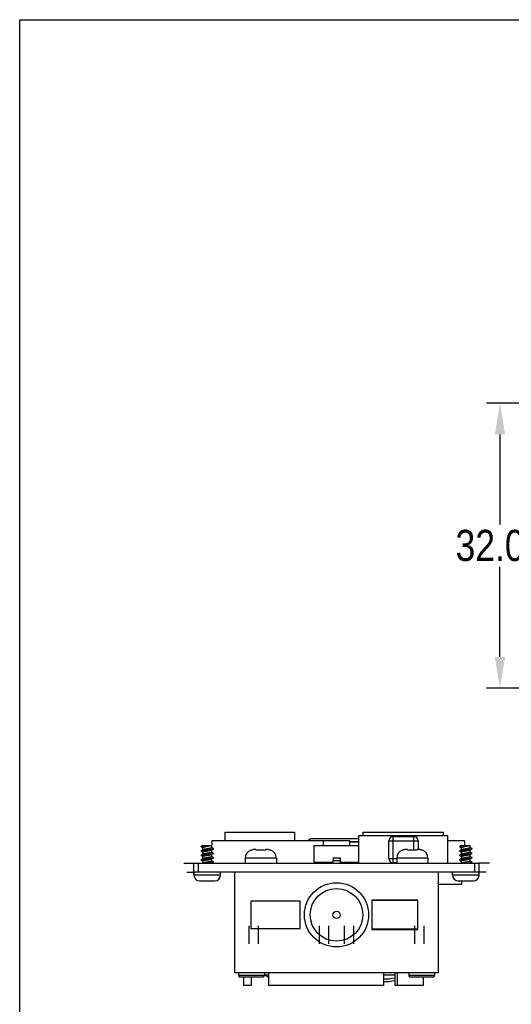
# Model space of a CAD drawing. Extents: x 0 to 297, y 0 to 210.
# Tile 18 of 23: x 0 to 55, y 99 to 210. Entities that reach past the tile are written whole.
import ezdxf

# ---------------------------------------------------------------- set-up
doc = ezdxf.new("R2010")
doc.units = 0
doc.header["$LTSCALE"] = 16.335
doc.header["$PDMODE"] = 3
doc.header["$PDSIZE"] = 8
doc.layers.get('0').update_dxf_attribs({"linetype": 'CONTINUOUS'})
doc.layers.get('DEFPOINTS').update_dxf_attribs({"linetype": 'CONTINUOUS'})
doc.layers.add('02___PRT_ALL_AXES', color=7, linetype='CONTINUOUS')
doc.layers.add('06___PRT_ALL_SURFS', color=7, linetype='CONTINUOUS')
doc.styles.get("Standard").update_dxf_attribs({"font": 'txt', "width": 0.85})
doc.styles.add('样式_1', font='txt', dxfattribs={"width": 0.85})
doc.dimstyles.get("Standard").update_dxf_attribs({"dimtxt": 3.5, "dimasz": 3.5, "dimexe": 1.5, "dimexo": 1, "dimtad": 1, "dimtxsty": 'STANDARD', "dimcen": 0.09, "dimazin": 3, "dimtol": 1, "dimtp": 0.01, "dimtm": 0.01, "dimtfac": 1, "dimtofl": 0, "dimtmove": 0, "dimatfit": 3, "dimtolj": 1})

# ---------------------------------------------------------------- blocks, each defined once
blk = doc.blocks.new('*D8')
at = {"color": 0}
for p, q in [((61.38, 166.93), (52.37, 166.93)), ((53.87, 163.43), (53.87, 153.31)), ((53.87, 138.43), (53.87, 148.56)), ((61.65, 134.93), (52.37, 134.93))]:
    blk.add_line(p, q, dxfattribs=at)
for points in [[(53.29, 163.43), (54.46, 163.43), (53.87, 166.93)], [(53.29, 138.43), (54.46, 138.43), (53.87, 134.93)]]:
    blk.add_solid(points, dxfattribs=at)
at = {"layer": 'DEFPOINTS', "color": 0}
for p in [(62.38, 166.93), (53.87, 134.93), (62.65, 134.93)]:
    blk.add_point(p, dxfattribs=at)
at = {"color": 0, "insert": (53.87, 150.93), "char_height": 3.5, "attachment_point": 5, "style": '样式_1'}
blk.add_mtext('\\A1;32.00', dxfattribs=at)

msp = doc.modelspace()

# ---------------------------------------------------------------- linework, layer by layer
at = {"color": 7, "linetype": 'CONTINUOUS'}
for p, q in [((0, 0), (0, 210)), ((0, 210), (297, 210)), ((23.042, 117.771), (23.042, 118.771)), ((23.042, 118.771), (30.842, 118.771)), ((30.842, 118.771), (30.842, 117.771)), ((20.454, 117.216), (20.402, 117.185)), ((20.503, 117.245), (20.454, 117.216)), ((20.546, 117.271), (20.503, 117.245)), ((20.542, 117.271), (21.542, 117.271)), ((20.685, 117.271), (20.631, 117.218)), ((20.631, 117.218), (20.749, 117.102)), ((21.542, 117.771), (21.542, 117.271)), ((37.042, 117.771), (21.542, 117.771)), ((32.442, 117.876), (32.442, 117.771)), ((38.042, 117.996), (32.642, 117.996)), ((33.042, 115.371), (33.042, 117.271)), ((33.042, 117.271), (38.042, 117.271)), ((34.042, 117.771), (34.042, 117.271)), ((37.042, 117.271), (37.042, 117.771)), ((37.042, 117.681), (38.042, 117.681)), ((38.042, 117.671), (37.042, 117.671)), ((38.042, 115.371), (38.042, 117.271)), ((41.392, 115.791), (41.392, 117.771)), ((41.392, 117.771), (44.692, 117.771)), ((41.892, 115.291), (41.892, 118.271)), ((41.892, 118.271), (44.192, 118.271)), ((44.192, 118.271), (44.192, 116.742)), ((44.692, 117.771), (44.692, 116.817)), ((49.892, 117.771), (48.042, 117.771)), ((49.454, 117.216), (49.402, 117.185)), ((49.503, 117.245), (49.454, 117.216)), ((49.546, 117.271), (49.503, 117.245)), ((49.542, 117.271), (50.542, 117.271)), ((49.685, 117.271), (49.631, 117.218)), ((49.631, 117.218), (49.749, 117.102)), ((49.892, 117.771), (49.892, 117.271)), ((20.402, 117.185), (20.356, 117.158)), ((20.356, 117.127), (20.427, 117.085)), ((20.402, 116.685), (20.356, 116.658)), ((20.356, 116.627), (20.427, 116.585)), ((20.402, 116.185), (20.356, 116.158)), ((20.356, 116.127), (20.427, 116.085)), ((20.454, 116.716), (20.402, 116.685)), ((20.454, 116.216), (20.402, 116.185)), ((20.427, 117.085), (20.478, 117.055)), ((20.427, 116.585), (20.478, 116.555)), ((20.503, 116.745), (20.454, 116.716)), ((20.503, 116.245), (20.454, 116.216)), ((20.478, 117.055), (20.538, 117.019)), ((20.478, 116.555), (20.538, 116.519)), ((20.56, 116.78), (20.503, 116.745)), ((20.56, 116.28), (20.503, 116.245)), ((20.538, 117.019), (20.542, 117.017)), ((20.538, 116.519), (20.542, 116.517)), ((21.525, 116.756), (21.583, 116.791)), ((21.525, 116.256), (21.583, 116.291)), ((21.547, 117.016), (21.542, 117.019)), ((21.547, 116.516), (21.542, 116.519)), ((21.606, 116.981), (21.547, 117.016)), ((21.606, 116.481), (21.547, 116.516)), ((21.583, 116.791), (21.632, 116.82)), ((21.583, 116.291), (21.632, 116.32)), ((21.657, 116.951), (21.606, 116.981)), ((21.657, 116.451), (21.606, 116.481)), ((21.632, 116.82), (21.684, 116.851)), ((21.632, 116.32), (21.684, 116.351)), ((21.729, 116.908), (21.657, 116.951)), ((21.729, 116.408), (21.657, 116.451)), ((21.684, 116.851), (21.729, 116.877)), ((21.684, 116.351), (21.729, 116.377)), ((25.92, 116.694), (25.912, 116.746)), ((26.52, 116.694), (26.502, 116.821)), ((27.583, 116.821), (27.565, 116.694)), ((28.172, 116.746), (28.165, 116.694)), ((42.92, 116.694), (42.912, 116.746)), ((43.52, 116.694), (43.502, 116.821)), ((44.583, 116.821), (44.565, 116.694)), ((45.172, 116.746), (45.165, 116.694)), ((49.402, 117.185), (49.356, 117.158)), ((49.356, 117.127), (49.427, 117.085)), ((49.402, 116.685), (49.356, 116.658)), ((49.356, 116.627), (49.427, 116.585)), ((49.402, 116.185), (49.356, 116.158)), ((49.356, 116.127), (49.427, 116.085)), ((49.454, 116.716), (49.402, 116.685)), ((49.454, 116.216), (49.402, 116.185)), ((49.427, 117.085), (49.478, 117.055)), ((49.427, 116.585), (49.478, 116.555)), ((49.503, 116.745), (49.454, 116.716)), ((49.503, 116.245), (49.454, 116.216)), ((49.478, 117.055), (49.538, 117.019)), ((49.478, 116.555), (49.538, 116.519)), ((49.56, 116.78), (49.503, 116.745)), ((49.56, 116.28), (49.503, 116.245)), ((49.538, 117.019), (49.542, 117.017)), ((49.538, 116.519), (49.542, 116.517)), ((50.525, 116.756), (50.583, 116.791)), ((50.525, 116.256), (50.583, 116.291)), ((50.547, 117.016), (50.542, 117.019)), ((50.547, 116.516), (50.542, 116.519)), ((50.606, 116.981), (50.547, 117.016)), ((50.606, 116.481), (50.547, 116.516)), ((50.583, 116.791), (50.632, 116.82)), ((50.583, 116.291), (50.632, 116.32)), ((50.657, 116.951), (50.606, 116.981)), ((50.657, 116.451), (50.606, 116.481)), ((50.632, 116.82), (50.684, 116.851)), ((50.632, 116.32), (50.684, 116.351)), ((50.729, 116.908), (50.657, 116.951)), ((50.729, 116.408), (50.657, 116.451)), ((50.684, 116.851), (50.729, 116.877)), ((50.684, 116.351), (50.729, 116.377)), ((19.542, 113.971), (19.542, 115.271)), ((19.542, 115.271), (51.454, 115.271)), ((20.042, 114.271), (20.042, 115.271)), ((20.402, 115.685), (20.356, 115.658)), ((20.356, 115.627), (20.427, 115.585)), ((20.454, 115.716), (20.402, 115.685)), ((20.427, 116.085), (20.478, 116.055)), ((20.427, 115.585), (20.478, 115.555)), ((20.503, 115.745), (20.454, 115.716)), ((20.478, 116.055), (20.538, 116.019)), ((20.478, 115.555), (20.538, 115.519)), ((20.56, 115.78), (20.503, 115.745)), ((20.538, 116.019), (20.542, 116.017)), ((20.538, 115.519), (20.542, 115.517)), ((21.525, 115.756), (21.583, 115.791)), ((21.547, 116.016), (21.542, 116.019)), ((21.547, 115.516), (21.542, 115.519)), ((21.606, 115.981), (21.547, 116.016)), ((21.606, 115.481), (21.547, 115.516)), ((21.559, 115.277), (21.607, 115.305)), ((21.583, 115.791), (21.632, 115.82)), ((21.657, 115.951), (21.606, 115.981)), ((21.657, 115.451), (21.606, 115.481)), ((21.607, 115.305), (21.658, 115.335)), ((21.632, 115.82), (21.684, 115.851)), ((21.729, 115.908), (21.657, 115.951)), ((21.729, 115.408), (21.657, 115.451)), ((21.658, 115.335), (21.729, 115.377)), ((21.684, 115.851), (21.729, 115.877)), ((25.292, 115.821), (25.292, 115.271)), ((28.792, 115.821), (25.292, 115.821)), ((28.792, 115.821), (28.792, 115.271)), ((33.042, 115.371), (35.142, 115.371)), ((35.042, 115.371), (35.042, 115.271)), ((35.042, 115.321), (35.142, 115.321)), ((35.142, 115.311), (35.042, 115.311)), ((35.142, 115.571), (35.142, 115.271)), ((35.142, 115.571), (35.942, 115.571)), ((35.152, 115.871), (35.152, 115.571)), ((35.152, 115.871), (35.932, 115.871)), ((35.932, 115.871), (35.932, 115.571)), ((35.942, 115.571), (35.942, 115.271)), ((35.942, 115.371), (38.042, 115.371)), ((35.942, 115.321), (36.067, 115.321)), ((36.067, 115.311), (35.942, 115.311)), ((36.067, 115.271), (36.067, 115.371)), ((36.317, 115.271), (36.317, 115.371)), ((36.317, 115.321), (36.717, 115.321)), ((36.717, 115.311), (36.317, 115.311)), ((36.717, 115.271), (36.717, 115.371)), ((36.967, 115.271), (36.967, 115.371)), ((36.967, 115.321), (37.317, 115.321)), ((37.317, 115.311), (36.967, 115.311)), ((37.317, 115.371), (37.317, 115.271)), ((37.767, 115.371), (37.767, 115.271)), ((37.767, 115.321), (38.042, 115.321)), ((38.042, 115.311), (37.767, 115.311)), ((41.392, 115.791), (42.292, 115.791)), ((42.292, 115.291), (41.892, 115.291)), ((42.292, 115.821), (42.292, 115.271)), ((45.792, 115.821), (42.292, 115.821)), ((45.792, 115.821), (45.792, 115.271)), ((49.402, 115.685), (49.356, 115.658)), ((49.356, 115.627), (49.427, 115.585)), ((49.454, 115.716), (49.402, 115.685)), ((49.427, 116.085), (49.478, 116.055)), ((49.427, 115.585), (49.478, 115.555)), ((49.503, 115.745), (49.454, 115.716)), ((49.478, 116.055), (49.538, 116.019)), ((49.478, 115.555), (49.538, 115.519)), ((49.56, 115.78), (49.503, 115.745)), ((49.538, 116.019), (49.542, 116.017)), ((49.538, 115.519), (49.542, 115.517)), ((50.525, 115.756), (50.583, 115.791)), ((50.547, 116.016), (50.542, 116.019)), ((50.547, 115.516), (50.542, 115.519)), ((50.606, 115.981), (50.547, 116.016)), ((50.606, 115.481), (50.547, 115.516)), ((50.559, 115.277), (50.607, 115.305)), ((50.583, 115.791), (50.632, 115.82)), ((50.657, 115.951), (50.606, 115.981)), ((50.657, 115.451), (50.606, 115.481)), ((50.607, 115.305), (50.658, 115.335)), ((50.632, 115.82), (50.684, 115.851)), ((50.729, 115.908), (50.657, 115.951)), ((50.729, 115.408), (50.657, 115.451)), ((50.658, 115.335), (50.729, 115.377)), ((50.684, 115.851), (50.729, 115.877)), ((51.042, 114.271), (51.042, 115.271)), ((51.542, 113.971), (51.542, 115.271)), ((19.542, 113.971), (22.542, 113.971)), ((51.542, 114.271), (19.642, 114.271)), ((22.542, 113.971), (22.542, 114.271)), ((48.542, 113.971), (48.542, 114.271)), ((48.542, 113.971), (51.542, 113.971)), ((20.202, 113.272), (20.205, 113.292)), ((20.365, 113.272), (20.363, 113.272)), ((20.411, 113.271), (20.552, 113.271)), ((20.552, 113.271), (20.555, 113.292)), ((21.53, 113.292), (21.533, 113.271)), ((21.533, 113.271), (21.674, 113.271)), ((21.722, 113.272), (21.72, 113.272)), ((21.88, 113.292), (21.883, 113.272)), ((49.542, 112.871), (46.942, 112.871)), ((49.202, 113.272), (49.205, 113.292)), ((49.365, 113.272), (49.363, 113.272)), ((49.411, 113.271), (49.552, 113.271)), ((49.542, 113.271), (49.542, 112.871)), ((49.552, 113.271), (49.555, 113.292)), ((50.53, 113.292), (50.533, 113.271)), ((50.533, 113.271), (50.674, 113.271)), ((50.722, 113.272), (50.72, 113.272)), ((50.88, 113.292), (50.883, 113.272)), ((25.942, 111.021), (25.942, 107.921)), ((31.442, 111.021), (25.942, 111.021)), ((31.442, 107.921), (31.442, 111.021)), ((44.672, 111.101), (39.512, 111.101)), ((39.512, 111.101), (39.512, 107.841)), ((44.642, 111.071), (39.542, 111.071)), ((39.542, 107.871), (39.542, 111.071)), ((44.642, 107.871), (44.642, 111.071)), ((44.672, 107.841), (44.672, 111.101)), ((25.742, 106.221), (25.742, 108.221)), ((25.942, 107.921), (31.442, 107.921)), ((26.742, 108.221), (26.742, 106.221)), ((33.642, 106.221), (33.642, 108.221)), ((34.642, 108.221), (34.642, 106.221)), ((36.442, 106.221), (36.442, 108.221)), ((37.442, 108.221), (37.442, 106.221)), ((39.512, 107.841), (44.672, 107.841)), ((44.642, 107.871), (39.542, 107.871)), ((44.342, 106.221), (44.342, 108.221)), ((45.342, 108.221), (45.342, 106.221)), ((27.912, 102.971), (27.912, 101.521)), ((40.792, 102.971), (40.792, 101.521)), ((42.062, 102.971), (42.062, 101.521)), ((42.332, 102.971), (42.332, 101.521)), ((27.442, 102.671), (24.542, 102.671)), ((27.242, 102.471), (24.743, 102.471)), ((25.102, 102.471), (25.102, 101.521)), ((25.952, 102.471), (25.952, 101.521)), ((27.442, 102.721), (27.912, 102.721)), ((40.792, 102.721), (42.062, 102.721)), ((46.542, 102.671), (43.642, 102.671)), ((46.342, 102.471), (43.843, 102.471)), ((45.242, 102.471), (45.242, 101.521))]:
    msp.add_line(p, q, dxfattribs=at)
at = {"color": 5, "linetype": 'CONTINUOUS'}
for p, q in [((18.392, 115.271), (19.542, 115.271)), ((52.692, 115.271), (51.454, 115.271)), ((18.742, 114.271), (19.642, 114.271)), ((52.342, 114.271), (51.543, 114.271))]:
    msp.add_line(p, q, dxfattribs=at)
at = {"color": 7, "linetype": 'CONTINUOUS'}
for radius in [3.6, 2.95, 0.4]:
    msp.add_circle((35.542, 109.471), radius, dxfattribs=at)
for centre, radius, start, end in [((41.892, 117.771), 0.5, 90, 180), ((44.192, 117.771), 0.5, 0, 90), ((26.292, 115.821), 1, 112.33359, 180), ((26.508, 115.232), 1.589, 93.43468, 95.02738), ((26.519, 115.031), 1.79, 90.54374, 93.40443), ((27.566, 115.031), 1.79, 86.59532, 89.45601), ((27.577, 115.231), 1.59, 84.97362, 86.56528), ((27.792, 115.821), 1, 0, 67.66641), ((43.292, 115.821), 1, 112.33359, 180), ((43.508, 115.232), 1.589, 93.43468, 95.02738), ((43.519, 115.031), 1.79, 90.54374, 93.40443), ((44.566, 115.031), 1.79, 86.59532, 89.45601), ((44.577, 115.231), 1.59, 84.97362, 86.56528), ((44.792, 115.821), 1, 0, 67.66641), ((41.892, 115.791), 0.5, 180, 270), ((20.242, 113.971), 0.7, 180, 266.66622), ((21.842, 113.971), 0.7, 273.33378, 360), ((49.242, 113.971), 0.7, 180, 266.66622), ((50.842, 113.971), 0.7, 273.33378, 360), ((20.411, 114.359), 1.087, 267.60293, 270.01172), ((21.674, 114.359), 1.087, 269.98829, 272.39707), ((49.411, 114.359), 1.087, 267.60293, 270.01172), ((50.674, 114.359), 1.087, 269.98829, 272.39707), ((24.742, 102.671), 0.2, 180, 270), ((27.242, 102.671), 0.2, 270, 360), ((30.192, 107.221), 5.25, 239.03042, 244.25099), ((40.892, 107.221), 4.95, 268.84209, 283.68151), ((40.892, 107.221), 5.25, 268.90804, 282.87935), ((43.842, 102.671), 0.2, 180, 270), ((46.342, 102.671), 0.2, 270, 360)]:
    msp.add_arc(centre, radius, start, end, dxfattribs=at)
for points, knots in [([(20.356, 117.158), (20.361, 117.161), (20.373, 117.167), (20.394, 117.174), (20.422, 117.181), (20.454, 117.188), (20.492, 117.196), (20.551, 117.206), (20.598, 117.213), (20.631, 117.218)], [0, 0, 0, 0, 0.0612459, 0.1417117, 0.2413928, 0.3597168, 0.49588, 0.6488638, 1, 1, 1, 1]), ([(20.631, 117.218), (20.702, 117.227), (20.848, 117.245), (20.995, 117.262), (21.071, 117.271)], [0, 0, 0, 0, 0.4817845, 1, 1, 1, 1]), ([(21.042, 117.172), (21.079, 117.181), (21.15, 117.197), (21.253, 117.221), (21.345, 117.245), (21.403, 117.262), (21.429, 117.271)], [0, 0, 0, 0, 0.2813304, 0.5496678, 0.7928025, 1, 1, 1, 1]), ([(32.442, 117.876), (32.442, 117.884), (32.445, 117.9), (32.457, 117.923), (32.476, 117.944), (32.511, 117.969), (32.568, 117.991), (32.617, 117.996), (32.642, 117.996)], [0, 0, 0, 0, 0.0931813, 0.192326, 0.3014699, 0.422521, 0.6971407, 1, 1, 1, 1]), ([(49.356, 117.158), (49.361, 117.161), (49.373, 117.167), (49.394, 117.174), (49.422, 117.181), (49.454, 117.188), (49.492, 117.196), (49.551, 117.206), (49.598, 117.213), (49.631, 117.218)], [0, 0, 0, 0, 0.0612459, 0.1417117, 0.2413928, 0.3597168, 0.49588, 0.6488638, 1, 1, 1, 1]), ([(49.631, 117.218), (49.702, 117.227), (49.848, 117.245), (49.995, 117.262), (50.071, 117.271)], [0, 0, 0, 0, 0.4817845, 1, 1, 1, 1]), ([(50.042, 117.172), (50.079, 117.181), (50.15, 117.197), (50.253, 117.221), (50.345, 117.245), (50.403, 117.262), (50.429, 117.271)], [0, 0, 0, 0, 0.2813304, 0.5496678, 0.7928025, 1, 1, 1, 1]), ([(20.356, 117.127), (20.354, 117.128), (20.35, 117.131), (20.346, 117.135), (20.343, 117.139), (20.342, 117.143), (20.343, 117.147), (20.346, 117.151), (20.35, 117.155), (20.354, 117.157), (20.356, 117.158)], [0, 0, 0, 0, 0.1640647, 0.2977741, 0.4064417, 0.5000009, 0.5935632, 0.7022261, 0.8359279, 1, 1, 1, 1]), ([(20.356, 116.627), (20.354, 116.628), (20.35, 116.631), (20.346, 116.635), (20.343, 116.639), (20.342, 116.643), (20.343, 116.647), (20.346, 116.651), (20.35, 116.655), (20.354, 116.657), (20.356, 116.658)], [0, 0, 0, 0, 0.1640878, 0.2977836, 0.4064373, 0.4999985, 0.5935536, 0.7022245, 0.8359415, 1, 1, 1, 1]), ([(20.356, 116.127), (20.354, 116.128), (20.35, 116.131), (20.346, 116.135), (20.343, 116.139), (20.342, 116.143), (20.343, 116.147), (20.346, 116.151), (20.35, 116.155), (20.354, 116.157), (20.356, 116.158)], [0, 0, 0, 0, 0.1641099, 0.2978043, 0.4064406, 0.4999967, 0.5935414, 0.7022093, 0.8359411, 1, 1, 1, 1]), ([(20.356, 116.658), (20.36, 116.661), (20.371, 116.666), (20.39, 116.673), (20.414, 116.679), (20.455, 116.689), (20.517, 116.701), (20.62, 116.717), (20.757, 116.735), (20.925, 116.754), (21.101, 116.774), (21.274, 116.794), (21.409, 116.811), (21.507, 116.825), (21.57, 116.835), (21.624, 116.846), (21.669, 116.856), (21.699, 116.864), (21.718, 116.872), (21.726, 116.875), (21.729, 116.877)], [0, 0, 0, 0, 0.0112808, 0.0258548, 0.0437324, 0.0648403, 0.116233, 0.1786928, 0.2892106, 0.4134855, 0.543415, 0.6705064, 0.7864617, 0.8378706, 0.8837678, 0.9234322, 0.9562693, 0.9818434, 0.9918444, 1, 1, 1, 1]), ([(20.356, 116.158), (20.36, 116.161), (20.371, 116.166), (20.39, 116.173), (20.414, 116.179), (20.455, 116.189), (20.517, 116.201), (20.62, 116.217), (20.757, 116.235), (20.925, 116.254), (21.101, 116.274), (21.274, 116.294), (21.409, 116.311), (21.507, 116.325), (21.57, 116.335), (21.624, 116.346), (21.669, 116.356), (21.699, 116.364), (21.718, 116.372), (21.726, 116.375), (21.729, 116.377)], [0, 0, 0, 0, 0.0112799, 0.0258549, 0.0437314, 0.0648403, 0.1162327, 0.1786923, 0.2892104, 0.413485, 0.5434145, 0.670506, 0.7864617, 0.8378702, 0.8837671, 0.9234322, 0.9562691, 0.9818426, 0.9918443, 1, 1, 1, 1]), ([(20.542, 117.027), (20.542, 117.035), (20.552, 117.044), (20.564, 117.051), (20.574, 117.056), (20.585, 117.06), (20.603, 117.067), (20.628, 117.075), (20.664, 117.084), (20.705, 117.093), (20.733, 117.099), (20.749, 117.102)], [0, 0, 0, 0, 0.1037316, 0.1439413, 0.1906261, 0.2439078, 0.3037659, 0.4427869, 0.6064873, 0.7930839, 1, 1, 1, 1]), ([(20.542, 116.527), (20.542, 116.529), (20.543, 116.531), (20.545, 116.535), (20.548, 116.539), (20.554, 116.545), (20.565, 116.552), (20.582, 116.559), (20.603, 116.567), (20.628, 116.575), (20.657, 116.582), (20.703, 116.593), (20.768, 116.606), (20.853, 116.622), (20.946, 116.637), (21.01, 116.647), (21.042, 116.652)], [0, 0, 0, 0, 0.0075505, 0.0157706, 0.0251818, 0.0361307, 0.0633624, 0.0982869, 0.141058, 0.191505, 0.2493084, 0.3139996, 0.4617863, 0.6296066, 0.8112732, 1, 1, 1, 1]), ([(20.542, 116.027), (20.542, 116.029), (20.543, 116.031), (20.545, 116.035), (20.548, 116.039), (20.554, 116.045), (20.565, 116.052), (20.582, 116.059), (20.603, 116.067), (20.628, 116.075), (20.657, 116.082), (20.703, 116.093), (20.768, 116.106), (20.853, 116.122), (20.946, 116.137), (21.01, 116.147), (21.042, 116.152)], [0, 0, 0, 0, 0.0075504, 0.0157701, 0.0251809, 0.0361296, 0.0633602, 0.0982836, 0.1410534, 0.1914992, 0.2493009, 0.3139912, 0.4617798, 0.6296037, 0.8112729, 1, 1, 1, 1]), ([(21.042, 116.883), (20.989, 116.875), (20.911, 116.862), (20.81, 116.845), (20.742, 116.832), (20.682, 116.82), (20.632, 116.807), (20.596, 116.796), (20.574, 116.787), (20.564, 116.782), (20.56, 116.78)], [0, 0, 0, 0, 0.3276059, 0.4808321, 0.621739, 0.7467645, 0.8528856, 0.9377312, 0.971715, 1, 1, 1, 1]), ([(21.042, 116.383), (20.989, 116.375), (20.911, 116.362), (20.81, 116.345), (20.742, 116.332), (20.682, 116.32), (20.632, 116.307), (20.596, 116.296), (20.574, 116.287), (20.564, 116.282), (20.56, 116.28)], [0, 0, 0, 0, 0.3276056, 0.4808337, 0.6217433, 0.7467696, 0.8528882, 0.937732, 0.9717157, 1, 1, 1, 1]), ([(20.749, 117.102), (20.771, 117.108), (20.817, 117.12), (20.915, 117.144), (20.991, 117.161), (21.042, 117.172)], [0, 0, 0, 0, 0.2288688, 0.4756728, 1, 1, 1, 1]), ([(21.542, 117.008), (21.542, 117.007), (21.542, 117.004), (21.54, 117), (21.537, 116.996), (21.531, 116.991), (21.52, 116.984), (21.503, 116.976), (21.482, 116.969), (21.457, 116.961), (21.428, 116.953), (21.382, 116.942), (21.317, 116.929), (21.231, 116.914), (21.139, 116.899), (21.075, 116.888), (21.042, 116.883)], [0, 0, 0, 0, 0.0075509, 0.0157711, 0.0251837, 0.0361367, 0.0633683, 0.098296, 0.1410645, 0.1915123, 0.2493145, 0.3140077, 0.4618014, 0.6296157, 0.8112779, 1, 1, 1, 1]), ([(21.042, 116.652), (21.096, 116.661), (21.174, 116.673), (21.275, 116.691), (21.343, 116.703), (21.403, 116.716), (21.453, 116.729), (21.489, 116.74), (21.511, 116.749), (21.521, 116.753), (21.525, 116.756)], [0, 0, 0, 0, 0.3276016, 0.4808236, 0.6217312, 0.7467628, 0.8528861, 0.9377323, 0.9717144, 1, 1, 1, 1]), ([(21.542, 116.508), (21.542, 116.507), (21.542, 116.504), (21.54, 116.5), (21.537, 116.496), (21.531, 116.491), (21.52, 116.484), (21.503, 116.476), (21.482, 116.469), (21.457, 116.461), (21.428, 116.453), (21.382, 116.442), (21.317, 116.429), (21.231, 116.414), (21.139, 116.399), (21.075, 116.388), (21.042, 116.383)], [0, 0, 0, 0, 0.0075509, 0.0157735, 0.0251882, 0.0361393, 0.0633761, 0.0983052, 0.1410793, 0.1915293, 0.2493342, 0.314028, 0.4618194, 0.629635, 0.8112831, 1, 1, 1, 1]), ([(21.042, 116.152), (21.096, 116.161), (21.174, 116.173), (21.275, 116.191), (21.343, 116.203), (21.403, 116.216), (21.453, 116.229), (21.489, 116.24), (21.511, 116.249), (21.521, 116.253), (21.525, 116.256)], [0, 0, 0, 0, 0.3276005, 0.4808247, 0.6217353, 0.7467671, 0.8528893, 0.9377339, 0.971715, 1, 1, 1, 1]), ([(21.729, 116.877), (21.731, 116.878), (21.735, 116.881), (21.739, 116.885), (21.742, 116.889), (21.743, 116.893), (21.742, 116.897), (21.739, 116.901), (21.735, 116.905), (21.731, 116.907), (21.729, 116.908)], [0, 0, 0, 0, 0.1640906, 0.2978312, 0.4064608, 0.5, 0.5935415, 0.7021651, 0.8358996, 1, 1, 1, 1]), ([(21.729, 116.377), (21.731, 116.378), (21.735, 116.381), (21.739, 116.385), (21.742, 116.389), (21.743, 116.393), (21.742, 116.397), (21.739, 116.401), (21.735, 116.405), (21.731, 116.407), (21.729, 116.408)], [0, 0, 0, 0, 0.1640715, 0.2978129, 0.4064633, 0.500002, 0.5935504, 0.7021745, 0.8358866, 1, 1, 1, 1]), ([(26.502, 116.821), (26.452, 116.821), (26.352, 116.816), (26.203, 116.793), (26.058, 116.754), (25.965, 116.716), (25.92, 116.694)], [0, 0, 0, 0, 0.2501203, 0.5001936, 0.7501863, 1, 1, 1, 1]), ([(27.565, 116.694), (27.48, 116.713), (27.306, 116.738), (27.042, 116.75), (26.779, 116.738), (26.605, 116.713), (26.52, 116.694)], [0, 0, 0, 0, 0.2499574, 0.5, 0.7500426, 1, 1, 1, 1]), ([(28.165, 116.694), (28.12, 116.716), (28.027, 116.754), (27.882, 116.793), (27.733, 116.816), (27.633, 116.821), (27.583, 116.821)], [0, 0, 0, 0, 0.2498124, 0.4998084, 0.7498827, 1, 1, 1, 1]), ([(43.502, 116.821), (43.452, 116.821), (43.352, 116.816), (43.203, 116.793), (43.058, 116.754), (42.965, 116.716), (42.92, 116.694)], [0, 0, 0, 0, 0.2501203, 0.5001936, 0.7501863, 1, 1, 1, 1]), ([(44.565, 116.694), (44.48, 116.713), (44.306, 116.738), (44.042, 116.75), (43.779, 116.738), (43.605, 116.713), (43.52, 116.694)], [0, 0, 0, 0, 0.2499574, 0.5, 0.7500426, 1, 1, 1, 1]), ([(45.165, 116.694), (45.12, 116.716), (45.027, 116.754), (44.882, 116.793), (44.733, 116.816), (44.633, 116.821), (44.583, 116.821)], [0, 0, 0, 0, 0.2498124, 0.4998084, 0.7498827, 1, 1, 1, 1]), ([(49.356, 117.127), (49.354, 117.128), (49.35, 117.131), (49.346, 117.135), (49.343, 117.139), (49.342, 117.143), (49.343, 117.147), (49.346, 117.151), (49.35, 117.155), (49.354, 117.157), (49.356, 117.158)], [0, 0, 0, 0, 0.1640647, 0.2977741, 0.4064417, 0.5000009, 0.5935632, 0.7022261, 0.8359279, 1, 1, 1, 1]), ([(49.356, 116.627), (49.354, 116.628), (49.35, 116.631), (49.346, 116.635), (49.343, 116.639), (49.342, 116.643), (49.343, 116.647), (49.346, 116.651), (49.35, 116.655), (49.354, 116.657), (49.356, 116.658)], [0, 0, 0, 0, 0.1640878, 0.2977836, 0.4064373, 0.4999985, 0.5935536, 0.7022245, 0.8359415, 1, 1, 1, 1]), ([(49.356, 116.127), (49.354, 116.128), (49.35, 116.131), (49.346, 116.135), (49.343, 116.139), (49.342, 116.143), (49.343, 116.147), (49.346, 116.151), (49.35, 116.155), (49.354, 116.157), (49.356, 116.158)], [0, 0, 0, 0, 0.1641099, 0.2978043, 0.4064406, 0.4999967, 0.5935414, 0.7022093, 0.8359411, 1, 1, 1, 1]), ([(49.356, 116.658), (49.36, 116.661), (49.371, 116.666), (49.39, 116.673), (49.414, 116.679), (49.455, 116.689), (49.517, 116.701), (49.62, 116.717), (49.757, 116.735), (49.925, 116.754), (50.101, 116.774), (50.274, 116.794), (50.409, 116.811), (50.507, 116.825), (50.57, 116.835), (50.624, 116.846), (50.669, 116.856), (50.699, 116.864), (50.718, 116.872), (50.726, 116.875), (50.729, 116.877)], [0, 0, 0, 0, 0.0112808, 0.0258548, 0.0437324, 0.0648403, 0.116233, 0.1786928, 0.2892106, 0.4134855, 0.543415, 0.6705064, 0.7864617, 0.8378706, 0.8837678, 0.9234322, 0.9562693, 0.9818434, 0.9918444, 1, 1, 1, 1]), ([(49.356, 116.158), (49.36, 116.161), (49.371, 116.166), (49.39, 116.173), (49.414, 116.179), (49.455, 116.189), (49.517, 116.201), (49.62, 116.217), (49.757, 116.235), (49.925, 116.254), (50.101, 116.274), (50.274, 116.294), (50.409, 116.311), (50.507, 116.325), (50.57, 116.335), (50.624, 116.346), (50.669, 116.356), (50.699, 116.364), (50.718, 116.372), (50.726, 116.375), (50.729, 116.377)], [0, 0, 0, 0, 0.0112799, 0.0258549, 0.0437314, 0.0648403, 0.1162327, 0.1786923, 0.2892104, 0.413485, 0.5434145, 0.670506, 0.7864617, 0.8378702, 0.8837671, 0.9234322, 0.9562691, 0.9818426, 0.9918443, 1, 1, 1, 1]), ([(49.542, 117.027), (49.542, 117.035), (49.552, 117.044), (49.564, 117.051), (49.574, 117.056), (49.585, 117.06), (49.603, 117.067), (49.628, 117.075), (49.664, 117.084), (49.705, 117.093), (49.733, 117.099), (49.749, 117.102)], [0, 0, 0, 0, 0.1037316, 0.1439413, 0.1906261, 0.2439078, 0.3037659, 0.4427869, 0.6064873, 0.7930839, 1, 1, 1, 1]), ([(49.542, 116.527), (49.542, 116.529), (49.543, 116.531), (49.545, 116.535), (49.548, 116.539), (49.554, 116.545), (49.565, 116.552), (49.582, 116.559), (49.603, 116.567), (49.628, 116.575), (49.657, 116.582), (49.703, 116.593), (49.768, 116.606), (49.853, 116.622), (49.946, 116.637), (50.01, 116.647), (50.042, 116.652)], [0, 0, 0, 0, 0.0075505, 0.0157706, 0.0251818, 0.0361307, 0.0633624, 0.0982869, 0.141058, 0.191505, 0.2493084, 0.3139996, 0.4617863, 0.6296066, 0.8112732, 1, 1, 1, 1]), ([(49.542, 116.027), (49.542, 116.029), (49.543, 116.031), (49.545, 116.035), (49.548, 116.039), (49.554, 116.045), (49.565, 116.052), (49.582, 116.059), (49.603, 116.067), (49.628, 116.075), (49.657, 116.082), (49.703, 116.093), (49.768, 116.106), (49.853, 116.122), (49.946, 116.137), (50.01, 116.147), (50.042, 116.152)], [0, 0, 0, 0, 0.0075504, 0.0157701, 0.0251809, 0.0361296, 0.0633602, 0.0982836, 0.1410534, 0.1914992, 0.2493009, 0.3139912, 0.4617798, 0.6296037, 0.8112729, 1, 1, 1, 1]), ([(50.042, 116.883), (49.989, 116.875), (49.911, 116.862), (49.81, 116.845), (49.742, 116.832), (49.682, 116.82), (49.632, 116.807), (49.596, 116.796), (49.574, 116.787), (49.564, 116.782), (49.56, 116.78)], [0, 0, 0, 0, 0.3276059, 0.4808321, 0.621739, 0.7467645, 0.8528856, 0.9377312, 0.971715, 1, 1, 1, 1]), ([(50.042, 116.383), (49.989, 116.375), (49.911, 116.362), (49.81, 116.345), (49.742, 116.332), (49.682, 116.32), (49.632, 116.307), (49.596, 116.296), (49.574, 116.287), (49.564, 116.282), (49.56, 116.28)], [0, 0, 0, 0, 0.3276056, 0.4808337, 0.6217433, 0.7467696, 0.8528882, 0.937732, 0.9717157, 1, 1, 1, 1]), ([(49.749, 117.102), (49.771, 117.108), (49.817, 117.12), (49.915, 117.144), (49.991, 117.161), (50.042, 117.172)], [0, 0, 0, 0, 0.2288688, 0.4756728, 1, 1, 1, 1]), ([(50.542, 117.008), (50.542, 117.007), (50.542, 117.004), (50.54, 117), (50.537, 116.996), (50.531, 116.991), (50.52, 116.984), (50.503, 116.976), (50.482, 116.969), (50.457, 116.961), (50.428, 116.953), (50.382, 116.942), (50.317, 116.929), (50.231, 116.914), (50.139, 116.899), (50.075, 116.888), (50.042, 116.883)], [0, 0, 0, 0, 0.0075509, 0.0157711, 0.0251837, 0.0361367, 0.0633683, 0.098296, 0.1410645, 0.1915123, 0.2493145, 0.3140077, 0.4618014, 0.6296157, 0.8112779, 1, 1, 1, 1]), ([(50.042, 116.652), (50.096, 116.661), (50.174, 116.673), (50.275, 116.691), (50.343, 116.703), (50.403, 116.716), (50.453, 116.729), (50.489, 116.74), (50.511, 116.749), (50.521, 116.753), (50.525, 116.756)], [0, 0, 0, 0, 0.3276016, 0.4808236, 0.6217312, 0.7467628, 0.8528861, 0.9377323, 0.9717144, 1, 1, 1, 1]), ([(50.542, 116.508), (50.542, 116.507), (50.542, 116.504), (50.54, 116.5), (50.537, 116.496), (50.531, 116.491), (50.52, 116.484), (50.503, 116.476), (50.482, 116.469), (50.457, 116.461), (50.428, 116.453), (50.382, 116.442), (50.317, 116.429), (50.231, 116.414), (50.139, 116.399), (50.075, 116.388), (50.042, 116.383)], [0, 0, 0, 0, 0.0075509, 0.0157735, 0.0251882, 0.0361393, 0.0633761, 0.0983052, 0.1410793, 0.1915293, 0.2493342, 0.314028, 0.4618194, 0.629635, 0.8112831, 1, 1, 1, 1]), ([(50.042, 116.152), (50.096, 116.161), (50.174, 116.173), (50.275, 116.191), (50.343, 116.203), (50.403, 116.216), (50.453, 116.229), (50.489, 116.24), (50.511, 116.249), (50.521, 116.253), (50.525, 116.256)], [0, 0, 0, 0, 0.3276005, 0.4808247, 0.6217353, 0.7467671, 0.8528893, 0.9377339, 0.971715, 1, 1, 1, 1]), ([(50.729, 116.877), (50.731, 116.878), (50.735, 116.881), (50.739, 116.885), (50.742, 116.889), (50.743, 116.893), (50.742, 116.897), (50.739, 116.901), (50.735, 116.905), (50.731, 116.907), (50.729, 116.908)], [0, 0, 0, 0, 0.1640906, 0.2978312, 0.4064608, 0.5, 0.5935415, 0.7021651, 0.8358996, 1, 1, 1, 1]), ([(50.729, 116.377), (50.731, 116.378), (50.735, 116.381), (50.739, 116.385), (50.742, 116.389), (50.743, 116.393), (50.742, 116.397), (50.739, 116.401), (50.735, 116.405), (50.731, 116.407), (50.729, 116.408)], [0, 0, 0, 0, 0.1640715, 0.2978129, 0.4064633, 0.500002, 0.5935504, 0.7021745, 0.8358866, 1, 1, 1, 1]), ([(20.356, 115.627), (20.354, 115.628), (20.35, 115.631), (20.346, 115.635), (20.343, 115.639), (20.342, 115.643), (20.343, 115.647), (20.346, 115.651), (20.35, 115.655), (20.354, 115.657), (20.356, 115.658)], [0, 0, 0, 0, 0.1641933, 0.2979529, 0.4065645, 0.5000798, 0.5935979, 0.7022381, 0.8359609, 1, 1, 1, 1]), ([(20.356, 115.658), (20.36, 115.661), (20.371, 115.666), (20.39, 115.673), (20.414, 115.679), (20.455, 115.689), (20.517, 115.701), (20.62, 115.717), (20.757, 115.735), (20.925, 115.754), (21.101, 115.774), (21.274, 115.794), (21.409, 115.811), (21.507, 115.825), (21.57, 115.835), (21.624, 115.846), (21.669, 115.856), (21.699, 115.864), (21.718, 115.872), (21.726, 115.875), (21.729, 115.877)], [0, 0, 0, 0, 0.0112785, 0.0258546, 0.0437304, 0.0648399, 0.1162322, 0.1786916, 0.2892104, 0.4134847, 0.5434142, 0.6705055, 0.7864617, 0.8378695, 0.8837665, 0.9234323, 0.9562682, 0.9818418, 0.9918434, 1, 1, 1, 1]), ([(20.542, 115.527), (20.542, 115.529), (20.543, 115.531), (20.545, 115.535), (20.548, 115.539), (20.554, 115.545), (20.565, 115.552), (20.582, 115.559), (20.603, 115.567), (20.628, 115.575), (20.657, 115.582), (20.703, 115.593), (20.768, 115.606), (20.853, 115.622), (20.946, 115.637), (21.01, 115.647), (21.042, 115.652)], [0, 0, 0, 0, 0.0075485, 0.0157663, 0.0251762, 0.0361207, 0.0633395, 0.0982585, 0.1410188, 0.1914622, 0.2492572, 0.3139472, 0.4617399, 0.6295756, 0.811254, 1, 1, 1, 1]), ([(21.042, 115.883), (20.989, 115.875), (20.911, 115.862), (20.81, 115.845), (20.742, 115.832), (20.682, 115.82), (20.632, 115.807), (20.596, 115.796), (20.574, 115.787), (20.564, 115.782), (20.56, 115.78)], [0, 0, 0, 0, 0.3276049, 0.4808374, 0.6217466, 0.7467726, 0.8528876, 0.9377321, 0.9717115, 1, 1, 1, 1]), ([(21.042, 115.383), (20.989, 115.375), (20.911, 115.362), (20.81, 115.345), (20.742, 115.332), (20.682, 115.32), (20.632, 115.307), (20.596, 115.296), (20.574, 115.287), (20.564, 115.282), (20.56, 115.28)], [0, 0, 0, 0, 0.3276101, 0.4808401, 0.6217519, 0.7467785, 0.8528924, 0.9377332, 0.9717159, 1, 1, 1, 1]), ([(21.542, 116.008), (21.542, 116.007), (21.542, 116.004), (21.54, 116), (21.537, 115.996), (21.531, 115.991), (21.52, 115.984), (21.503, 115.976), (21.482, 115.969), (21.457, 115.961), (21.428, 115.953), (21.382, 115.942), (21.317, 115.929), (21.231, 115.914), (21.139, 115.899), (21.075, 115.888), (21.042, 115.883)], [0, 0, 0, 0, 0.007551, 0.0157736, 0.0251882, 0.0361391, 0.0633749, 0.0983029, 0.1410756, 0.1915243, 0.2493282, 0.3140213, 0.4618132, 0.629632, 0.8112828, 1, 1, 1, 1]), ([(21.042, 115.652), (21.096, 115.661), (21.174, 115.673), (21.275, 115.691), (21.343, 115.703), (21.403, 115.716), (21.453, 115.729), (21.489, 115.74), (21.511, 115.749), (21.521, 115.753), (21.525, 115.756)], [0, 0, 0, 0, 0.3276011, 0.4808279, 0.6217404, 0.7467719, 0.8528927, 0.9377353, 0.9717155, 1, 1, 1, 1]), ([(21.542, 115.508), (21.542, 115.507), (21.542, 115.504), (21.54, 115.5), (21.537, 115.496), (21.531, 115.491), (21.52, 115.484), (21.503, 115.476), (21.482, 115.469), (21.457, 115.461), (21.428, 115.453), (21.382, 115.442), (21.317, 115.429), (21.231, 115.414), (21.139, 115.399), (21.075, 115.388), (21.042, 115.383)], [0, 0, 0, 0, 0.0075509, 0.0157733, 0.0251876, 0.0361381, 0.0633731, 0.0983002, 0.1410717, 0.1915194, 0.2493226, 0.3140152, 0.4618073, 0.6296279, 0.8112818, 1, 1, 1, 1]), ([(21.729, 115.877), (21.731, 115.878), (21.735, 115.881), (21.739, 115.885), (21.742, 115.889), (21.743, 115.893), (21.742, 115.897), (21.739, 115.901), (21.735, 115.905), (21.731, 115.907), (21.729, 115.908)], [0, 0, 0, 0, 0.1640584, 0.2977899, 0.4064574, 0.500002, 0.5935583, 0.7021949, 0.8358896, 1, 1, 1, 1]), ([(49.356, 115.627), (49.354, 115.628), (49.35, 115.631), (49.346, 115.635), (49.343, 115.639), (49.342, 115.643), (49.343, 115.647), (49.346, 115.651), (49.35, 115.655), (49.354, 115.657), (49.356, 115.658)], [0, 0, 0, 0, 0.1641933, 0.2979529, 0.4065645, 0.5000798, 0.5935979, 0.7022381, 0.8359609, 1, 1, 1, 1]), ([(49.356, 115.658), (49.36, 115.661), (49.371, 115.666), (49.39, 115.673), (49.414, 115.679), (49.455, 115.689), (49.517, 115.701), (49.62, 115.717), (49.757, 115.735), (49.925, 115.754), (50.101, 115.774), (50.274, 115.794), (50.409, 115.811), (50.507, 115.825), (50.57, 115.835), (50.624, 115.846), (50.669, 115.856), (50.699, 115.864), (50.718, 115.872), (50.726, 115.875), (50.729, 115.877)], [0, 0, 0, 0, 0.0112785, 0.0258546, 0.0437304, 0.0648399, 0.1162322, 0.1786916, 0.2892104, 0.4134847, 0.5434142, 0.6705055, 0.7864617, 0.8378695, 0.8837665, 0.9234323, 0.9562682, 0.9818418, 0.9918434, 1, 1, 1, 1]), ([(49.542, 115.527), (49.542, 115.529), (49.543, 115.531), (49.545, 115.535), (49.548, 115.539), (49.554, 115.545), (49.565, 115.552), (49.582, 115.559), (49.603, 115.567), (49.628, 115.575), (49.657, 115.582), (49.703, 115.593), (49.768, 115.606), (49.853, 115.622), (49.946, 115.637), (50.01, 115.647), (50.042, 115.652)], [0, 0, 0, 0, 0.0075485, 0.0157663, 0.0251762, 0.0361207, 0.0633395, 0.0982585, 0.1410188, 0.1914622, 0.2492572, 0.3139472, 0.4617399, 0.6295756, 0.811254, 1, 1, 1, 1]), ([(50.042, 115.883), (49.989, 115.875), (49.911, 115.862), (49.81, 115.845), (49.742, 115.832), (49.682, 115.82), (49.632, 115.807), (49.596, 115.796), (49.574, 115.787), (49.564, 115.782), (49.56, 115.78)], [0, 0, 0, 0, 0.3276049, 0.4808374, 0.6217466, 0.7467726, 0.8528876, 0.9377321, 0.9717115, 1, 1, 1, 1]), ([(50.042, 115.383), (49.989, 115.375), (49.911, 115.362), (49.81, 115.345), (49.742, 115.332), (49.682, 115.32), (49.632, 115.307), (49.596, 115.296), (49.574, 115.287), (49.564, 115.282), (49.56, 115.28)], [0, 0, 0, 0, 0.3276101, 0.4808401, 0.6217519, 0.7467785, 0.8528924, 0.9377332, 0.9717159, 1, 1, 1, 1]), ([(50.542, 116.008), (50.542, 116.007), (50.542, 116.004), (50.54, 116), (50.537, 115.996), (50.531, 115.991), (50.52, 115.984), (50.503, 115.976), (50.482, 115.969), (50.457, 115.961), (50.428, 115.953), (50.382, 115.942), (50.317, 115.929), (50.231, 115.914), (50.139, 115.899), (50.075, 115.888), (50.042, 115.883)], [0, 0, 0, 0, 0.007551, 0.0157736, 0.0251882, 0.0361391, 0.0633749, 0.0983029, 0.1410756, 0.1915243, 0.2493282, 0.3140213, 0.4618132, 0.629632, 0.8112828, 1, 1, 1, 1]), ([(50.042, 115.652), (50.096, 115.661), (50.174, 115.673), (50.275, 115.691), (50.343, 115.703), (50.403, 115.716), (50.453, 115.729), (50.489, 115.74), (50.511, 115.749), (50.521, 115.753), (50.525, 115.756)], [0, 0, 0, 0, 0.3276011, 0.4808279, 0.6217404, 0.7467719, 0.8528927, 0.9377353, 0.9717155, 1, 1, 1, 1]), ([(50.542, 115.508), (50.542, 115.507), (50.542, 115.504), (50.54, 115.5), (50.537, 115.496), (50.531, 115.491), (50.52, 115.484), (50.503, 115.476), (50.482, 115.469), (50.457, 115.461), (50.428, 115.453), (50.382, 115.442), (50.317, 115.429), (50.231, 115.414), (50.139, 115.399), (50.075, 115.388), (50.042, 115.383)], [0, 0, 0, 0, 0.0075509, 0.0157733, 0.0251876, 0.0361381, 0.0633731, 0.0983002, 0.1410717, 0.1915194, 0.2493226, 0.3140152, 0.4618073, 0.6296279, 0.8112818, 1, 1, 1, 1]), ([(50.729, 115.877), (50.731, 115.878), (50.735, 115.881), (50.739, 115.885), (50.742, 115.889), (50.743, 115.893), (50.742, 115.897), (50.739, 115.901), (50.735, 115.905), (50.731, 115.907), (50.729, 115.908)], [0, 0, 0, 0, 0.1640584, 0.2977899, 0.4064574, 0.500002, 0.5935583, 0.7021949, 0.8358896, 1, 1, 1, 1]), ([(20.205, 113.292), (20.238, 113.285), (20.307, 113.274), (20.376, 113.271), (20.411, 113.271)], [0, 0, 0, 0, 0.4999365, 1, 1, 1, 1]), ([(20.555, 113.292), (20.635, 113.282), (20.758, 113.275), (20.92, 113.273), (21.042, 113.272), (21.165, 113.273), (21.327, 113.275), (21.45, 113.282), (21.53, 113.292)], [0, 0, 0, 0, 0.249953, 0.3749758, 0.5000001, 0.6250244, 0.7500472, 1, 1, 1, 1]), ([(21.674, 113.271), (21.709, 113.271), (21.778, 113.274), (21.847, 113.285), (21.88, 113.292)], [0, 0, 0, 0, 0.5000633, 1, 1, 1, 1]), ([(49.205, 113.292), (49.238, 113.285), (49.307, 113.274), (49.376, 113.271), (49.411, 113.271)], [0, 0, 0, 0, 0.4999365, 1, 1, 1, 1]), ([(49.555, 113.292), (49.635, 113.282), (49.758, 113.275), (49.92, 113.273), (50.042, 113.272), (50.165, 113.273), (50.327, 113.275), (50.45, 113.282), (50.53, 113.292)], [0, 0, 0, 0, 0.249953, 0.3749758, 0.5000001, 0.6250244, 0.7500472, 1, 1, 1, 1]), ([(50.674, 113.271), (50.709, 113.271), (50.778, 113.274), (50.847, 113.285), (50.88, 113.292)], [0, 0, 0, 0, 0.5000633, 1, 1, 1, 1])]:
    msp.add_open_spline(points, degree=3, knots=knots, dxfattribs=at)
at = {"layer": '02___PRT_ALL_AXES', "color": 7, "linetype": 'CONTINUOUS'}
for p, q in [((38.042, 117.271), (38.042, 118.371)), ((38.043, 118.371), (48.042, 118.371)), ((38.542, 118.371), (38.542, 118.771)), ((38.543, 118.771), (47.542, 118.771)), ((47.542, 118.371), (47.542, 118.771)), ((48.042, 115.271), (48.042, 118.371)), ((20.542, 117.269), (20.542, 117.271)), ((21.542, 117.008), (21.542, 117.271)), ((49.542, 117.269), (49.542, 117.271)), ((50.542, 117.008), (50.542, 117.271)), ((20.542, 116.769), (20.542, 117.027)), ((20.542, 116.269), (20.542, 116.527)), ((21.542, 116.508), (21.542, 116.767)), ((21.542, 116.008), (21.542, 116.267)), ((49.542, 116.769), (49.542, 117.027)), ((49.542, 116.269), (49.542, 116.527)), ((50.542, 116.508), (50.542, 116.767)), ((50.542, 116.008), (50.542, 116.267)), ((20.542, 115.769), (20.542, 116.027)), ((20.542, 115.271), (20.542, 115.527)), ((21.542, 115.508), (21.542, 115.767)), ((38.042, 115.271), (38.042, 115.371)), ((49.542, 115.769), (49.542, 116.027)), ((49.542, 115.271), (49.542, 115.527)), ((50.542, 115.508), (50.542, 115.767)), ((19.542, 113.971), (19.542, 114.271)), ((22.542, 113.971), (22.542, 114.271)), ((48.542, 113.971), (48.542, 114.271)), ((51.542, 113.971), (51.542, 114.271)), ((24.542, 102.971), (24.542, 102.671)), ((27.442, 102.971), (27.442, 102.671)), ((43.642, 102.971), (43.642, 102.671)), ((46.542, 102.971), (46.542, 102.671))]:
    msp.add_line(p, q, dxfattribs=at)
for points, knots in [([(21.181, 115.284), (21.249, 115.292), (21.348, 115.303), (21.473, 115.32), (21.53, 115.329), (21.557, 115.333)], [0, 0, 0, 0, 0.5436545, 0.7856986, 1, 1, 1, 1]), ([(21.557, 115.333), (21.577, 115.337), (21.614, 115.343), (21.663, 115.354), (21.697, 115.363), (21.718, 115.371), (21.726, 115.375), (21.729, 115.377)], [0, 0, 0, 0, 0.3434089, 0.6270346, 0.8464979, 0.9314529, 1, 1, 1, 1]), ([(21.729, 115.377), (21.731, 115.378), (21.735, 115.381), (21.739, 115.385), (21.742, 115.389), (21.743, 115.393), (21.742, 115.397), (21.739, 115.401), (21.735, 115.405), (21.731, 115.407), (21.729, 115.408)], [0, 0, 0, 0, 0.1640779, 0.2977787, 0.4064386, 0.4999996, 0.5935582, 0.7022254, 0.8359349, 1, 1, 1, 1]), ([(50.072, 115.271), (50.161, 115.281), (50.288, 115.296), (50.45, 115.317), (50.523, 115.328), (50.557, 115.333)], [0, 0, 0, 0, 0.5452252, 0.788574, 1, 1, 1, 1]), ([(50.557, 115.333), (50.577, 115.337), (50.614, 115.343), (50.663, 115.354), (50.697, 115.363), (50.718, 115.371), (50.726, 115.375), (50.729, 115.377)], [0, 0, 0, 0, 0.3434089, 0.6270346, 0.8464979, 0.9314529, 1, 1, 1, 1]), ([(50.729, 115.377), (50.731, 115.378), (50.735, 115.381), (50.739, 115.385), (50.742, 115.389), (50.743, 115.393), (50.742, 115.397), (50.739, 115.401), (50.735, 115.405), (50.731, 115.407), (50.729, 115.408)], [0, 0, 0, 0, 0.1640779, 0.2977787, 0.4064386, 0.4999996, 0.5935582, 0.7022254, 0.8359349, 1, 1, 1, 1])]:
    msp.add_open_spline(points, degree=3, knots=knots, dxfattribs=at)
at = {"layer": '06___PRT_ALL_SURFS', "color": 7, "linetype": 'CONTINUOUS'}
for p, q in [((24.142, 102.971), (24.142, 114.271)), ((46.942, 114.271), (46.942, 102.971)), ((46.942, 102.971), (24.142, 102.971)), ((25.952, 101.521), (25.102, 101.521)), ((40.792, 101.521), (27.912, 101.521)), ((45.242, 101.521), (42.062, 101.521))]:
    msp.add_line(p, q, dxfattribs=at)

# ---------------------------------------------------------------- dimensions: what is measured, and where the dimension line sits
at = {"color": 3}
dim = msp.add_linear_dim(base=(53.874, 134.932), p1=(62.382, 166.932), p2=(62.65, 134.932), angle=90, dimstyle='STANDARD', override={"dimtad": 0, "dimtih": 1, "dimtoh": 1, "dimzin": 0, "dimdsep": 46, "dimtxsty": '样式_1', "dimcen": 2.673, "dimadec": 1, "dimtol": 0, "dimtzin": 0}, dxfattribs=at)
dim.commit()
dim.dimension.update_dxf_attribs({"geometry": '*D8', "text_midpoint": (53.874, 150.932)})

doc.saveas('drawing.dxf')
